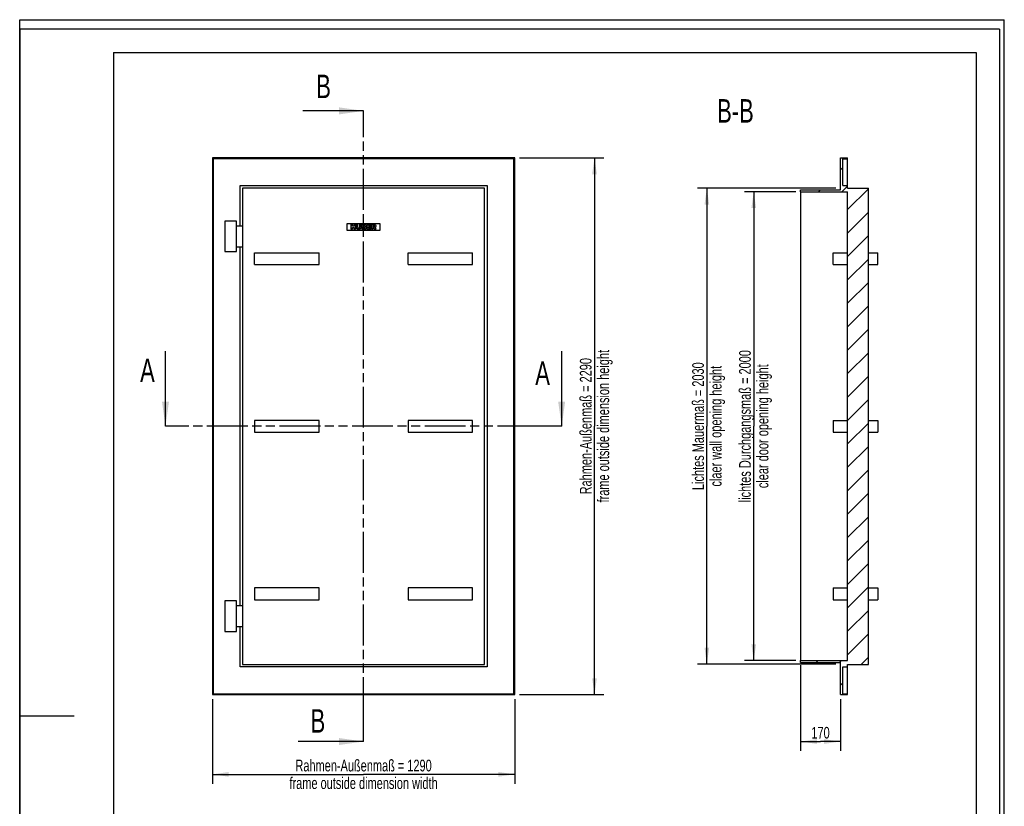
# Model space of a CAD drawing. Header units: millimetres. Extents: x 0 to 4200, y 0 to 5940.
# Tile 2 of 2: x 0 to 4200, y 2585 to 5940. Entities that reach past the tile are written whole.
import ezdxf

# ---------------------------------------------------------------- set-up
doc = ezdxf.new("R2010")
doc.units = ezdxf.units.MM
doc.header["$LTSCALE"] = 387.2
doc.linetypes.add('PHANTOM', pattern=[0.8, 0.45, -0.05, 0.1, -0.05, 0.1, -0.05])
doc.layers.get('0').update_dxf_attribs({"linetype": 'CONTINUOUS'})
for name, color, linetype in [('_2D-BEM', 7, 'CONTINUOUS'), ('_KURVEN', 7, 'CONTINUOUS'), ('_ZEICHNUNGSELEM', 7, 'CONTINUOUS'), ('HATCHING_BL0', 7, 'CONTINUOUS'), ('HATCHING_BL1', 7, 'CONTINUOUS')]:
    doc.layers.add(name, color=color, linetype=linetype)
doc.styles.get("Standard").update_dxf_attribs({"font": 'txt', "width": 0.7})
doc.dimstyles.new('DIMSTYLE_1', dxfattribs={"dimtxt": 50, "dimasz": 70, "dimexe": 2, "dimexo": 1, "dimtad": 1, "dimdec": 1, "dimtxsty": 'Standard', "dimblk": '_FILLED', "dimblk1": '_FILLED', "dimblk2": '_FILLED', "dimcen": 0.09, "dimadec": 1, "dimazin": 2, "dimtp": 1.2, "dimtm": 1.2, "dimtfac": 1, "dimtdec": 1, "dimtofl": 0, "dimtmove": 0, "dimatfit": 3, "dimldrblk": '_FILLED', "dimfxl": 1, "dimtolj": 1, "dimarcsym": 0})
doc.dimstyles.new('DIMSTYLE_2', dxfattribs={"dimtxt": 50, "dimasz": 70, "dimexe": 2, "dimexo": 1, "dimtad": 1, "dimdec": 1, "dimtxsty": 'Standard', "dimblk": '_FILLED', "dimblk1": '_FILLED', "dimblk2": '_FILLED', "dimcen": 0.09, "dimadec": 1, "dimazin": 2, "dimtp": 2, "dimtm": 2, "dimtfac": 1, "dimtdec": 1, "dimtofl": 0, "dimtmove": 0, "dimatfit": 3, "dimldrblk": '_FILLED', "dimfxl": 1, "dimtolj": 1, "dimarcsym": 0})
doc.dimstyles.new('DIMSTYLE_3', dxfattribs={"dimtxt": 50, "dimasz": 70, "dimexe": 2, "dimexo": 1, "dimtad": 1, "dimdec": 1, "dimtxsty": 'Standard', "dimblk": '_FILLED', "dimblk1": '_FILLED', "dimblk2": '_FILLED', "dimcen": 0.09, "dimadec": 1, "dimazin": 2, "dimtp": 0.5, "dimtm": 0.5, "dimtfac": 1, "dimtdec": 1, "dimtofl": 0, "dimtmove": 0, "dimatfit": 3, "dimldrblk": '_FILLED', "dimfxl": 1, "dimtolj": 1, "dimarcsym": 0})
doc.dimstyles.get("Standard").update_dxf_attribs({"dimtxt": 50, "dimasz": 70, "dimexe": 2, "dimexo": 1, "dimtad": 1, "dimdec": 1, "dimtxsty": 'Standard', "dimblk": '_FILLED', "dimblk1": '_FILLED', "dimblk2": '_FILLED', "dimcen": 0.09, "dimadec": 1, "dimazin": 2, "dimtol": 1, "dimtp": 0.1, "dimtm": 0.1, "dimtfac": 1, "dimtdec": 1, "dimtofl": 0, "dimtmove": 0, "dimatfit": 3, "dimldrblk": '_FILLED', "dimfxl": 1, "dimtolj": 1, "dimarcsym": 0})

# ---------------------------------------------------------------- blocks, each defined once
blk = doc.blocks.new('_FILLED')
at = {"color": 0, "linetype": 'ByBlock'}
blk.add_solid([(0, 0), (-1, 0.143), (-1, -0.143)], dxfattribs=at)
blk = doc.blocks.new('*D2')
at = {"layer": '_2D-BEM', "color": 2, "linetype": 'Continuous', "transparency": 16777216}
for p, q in [((821.9, 3041.1), (821.9, 2681.1)), ((2111.9, 3041.1), (2111.9, 2681.1)), ((821.9, 2721.1), (1466.9, 2721.1)), ((2111.9, 2721.1), (1466.9, 2721.1))]:
    blk.add_line(p, q, dxfattribs=at)
at = {"layer": '_2D-BEM', "color": 2, "linetype": 'Continuous', "transparency": 16777216, "xscale": 70, "yscale": 70, "zscale": 70, "rotation": 180}
blk.add_blockref('_FILLED', (821.9, 2721.1), dxfattribs=at)
at = {"layer": '_2D-BEM', "color": 2, "linetype": 'Continuous', "transparency": 16777216, "xscale": 70, "yscale": 70, "zscale": 70}
blk.add_blockref('_FILLED', (2111.9, 2721.1), dxfattribs=at)
at = {"layer": '_2D-BEM', "color": 2, "linetype": 'Continuous', "transparency": 16777216, "insert": (1466.9, 2783.6), "char_height": 50, "width": 1528.571, "attachment_point": 2, "line_spacing_factor": 0.9}
blk.add_mtext('Rahmen-Außenmaß = 1290\\Pframe outside dimension width', dxfattribs=at)
blk = doc.blocks.new('*D3')
at = {"layer": '_2D-BEM', "color": 2, "linetype": 'Continuous', "transparency": 16777216}
for p, q in [((2131.9, 5351.1), (2491.9, 5351.1)), ((2451.9, 5351.1), (2451.9, 4206.1)), ((2451.9, 3061.1), (2451.9, 4206.1)), ((2131.9, 3061.1), (2491.9, 3061.1))]:
    blk.add_line(p, q, dxfattribs=at)
at = {"layer": '_2D-BEM', "color": 2, "linetype": 'Continuous', "transparency": 16777216, "xscale": 70, "yscale": 70, "zscale": 70}
for p, rotation in [((2451.9, 5351.1), 90), ((2451.9, 3061.1), 270)]:
    blk.add_blockref('_FILLED', p, dxfattribs=dict(at, rotation=rotation))
at = {"layer": '_2D-BEM', "color": 2, "linetype": 'Continuous', "transparency": 16777216, "insert": (2389.4, 4206.1), "char_height": 50, "width": 1560.714, "attachment_point": 2, "rotation": 90, "line_spacing_factor": 0.9}
blk.add_mtext('Rahmen-Außenmaß = 2290\\Pframe outside dimension height', dxfattribs=at)
blk = doc.blocks.new('*D6')
at = {"layer": '_2D-BEM', "color": 2, "linetype": 'Continuous', "transparency": 16777216}
for p, q in [((3311.2, 5206.1), (3091.2, 5206.1)), ((3131.2, 5206.1), (3131.2, 4206.1)), ((3131.2, 3206.1), (3131.2, 4206.1)), ((3311.2, 3206.1), (3091.2, 3206.1))]:
    blk.add_line(p, q, dxfattribs=at)
at = {"layer": '_2D-BEM', "color": 2, "linetype": 'Continuous', "transparency": 16777216, "xscale": 70, "yscale": 70, "zscale": 70}
for p, rotation in [((3131.2, 5206.1), 90), ((3131.2, 3206.1), 270)]:
    blk.add_blockref('_FILLED', p, dxfattribs=dict(at, rotation=rotation))
at = {"layer": '_2D-BEM', "color": 2, "linetype": 'Continuous', "transparency": 16777216, "insert": (3068.7, 4206.1), "char_height": 50, "width": 1509.643, "attachment_point": 2, "rotation": 90, "line_spacing_factor": 0.9}
blk.add_mtext('lichtes Durchgangsmaß = 2000\\Pclear door opening height', dxfattribs=at)
blk = doc.blocks.new('*D7')
at = {"layer": '_2D-BEM', "color": 2, "linetype": 'Continuous', "transparency": 16777216}
for p, q in [((3331.2, 3186.1), (3331.2, 2821.1)), ((3501.2, 3041.1), (3501.2, 2821.1)), ((3331.2, 2861.1), (3416.2, 2861.1)), ((3501.2, 2861.1), (3416.2, 2861.1))]:
    blk.add_line(p, q, dxfattribs=at)
at = {"layer": '_2D-BEM', "color": 2, "linetype": 'Continuous', "transparency": 16777216, "xscale": 70, "yscale": 70, "zscale": 70, "rotation": 180}
blk.add_blockref('_FILLED', (3331.2, 2861.1), dxfattribs=at)
at = {"layer": '_2D-BEM', "color": 2, "linetype": 'Continuous', "transparency": 16777216, "xscale": 70, "yscale": 70, "zscale": 70}
blk.add_blockref('_FILLED', (3501.2, 2861.1), dxfattribs=at)
at = {"layer": '_2D-BEM', "color": 2, "linetype": 'Continuous', "transparency": 16777216, "insert": (3416.2, 2923.6), "char_height": 50, "width": 160.714, "attachment_point": 2, "line_spacing_factor": 0.9}
blk.add_mtext('170', dxfattribs=at)
blk = doc.blocks.new('*D9')
at = {"layer": '_2D-BEM', "color": 2, "linetype": 'Continuous', "transparency": 16777216}
for p, q in [((3481.2, 5221.1), (2891.2, 5221.1)), ((2931.2, 5221.1), (2931.2, 4206.1)), ((2931.2, 3191.1), (2931.2, 4206.1)), ((3481.2, 3191.1), (2891.2, 3191.1))]:
    blk.add_line(p, q, dxfattribs=at)
at = {"layer": '_2D-BEM', "color": 2, "linetype": 'Continuous', "transparency": 16777216, "xscale": 70, "yscale": 70, "zscale": 70}
for p, rotation in [((2931.2, 5221.1), 90), ((2931.2, 3191.1), 270)]:
    blk.add_blockref('_FILLED', p, dxfattribs=dict(at, rotation=rotation))
at = {"layer": '_2D-BEM', "color": 2, "linetype": 'Continuous', "transparency": 16777216, "insert": (2868.7, 4206.1), "char_height": 50, "width": 1278.571, "attachment_point": 2, "rotation": 90, "line_spacing_factor": 0.9}
blk.add_mtext('Lichtes Mauermaß = 2030\\Pclaer wall opening height', dxfattribs=at)
blk = doc.blocks.new('XSEC_FILLED')
at = {"color": 0, "linetype": 'ByBlock'}
blk.add_solid([(0, 0), (-1, 0.143), (-1, -0.143)], dxfattribs=at)
blk = doc.blocks.new('HATCHING_BL0', base_point=(1412.8, 4366.2))
at = {"layer": 'HATCHING_BL0', "color": 7, "linetype": 'PHANTOM'}
for p, q in [((721.9, 4206.1), (621.9, 4206.1)), ((2211.9, 4206.1), (721.9, 4206.1)), ((2311.9, 4206.1), (2211.9, 4206.1))]:
    blk.add_line(p, q, dxfattribs=at)
at = {"layer": 'HATCHING_BL0', "color": 7, "linetype": 'Continuous', "char_height": 100, "width": 128.571, "attachment_point": 1, "line_spacing_factor": 0.9}
for insert in [(513.7, 4494.2), (2199.3, 4482.3)]:
    blk.add_mtext('A', dxfattribs=dict(at, insert=insert))
at = {"layer": 'HATCHING_BL0', "color": 7, "linetype": 'Continuous'}
for points in [[(621.9, 4206.1), (621.9, 4526.4)], [(2311.9, 4206.1), (2311.9, 4526.4)]]:
    blk.add_leader(points, dimstyle='Standard', override={"dimasz": 105, "dimtad": 0, "dimldrblk": 'XSEC_FILLED'}, dxfattribs=at)
blk = doc.blocks.new('HATCHING_BL1', base_point=(1327.5, 4283.4))
at = {"layer": 'HATCHING_BL1', "color": 7, "linetype": 'PHANTOM'}
for p, q in [((1466.9, 5451.1), (1466.9, 5551.1)), ((1466.9, 2961.1), (1466.9, 5451.1)), ((1466.9, 2861.1), (1466.9, 2961.1))]:
    blk.add_line(p, q, dxfattribs=at)
at = {"layer": 'HATCHING_BL1', "color": 7, "linetype": 'Continuous', "char_height": 100, "width": 117.857, "attachment_point": 1, "line_spacing_factor": 0.9}
for insert in [(1265, 5705.7), (1241, 2999.1)]:
    blk.add_mtext('B', dxfattribs=dict(at, insert=insert))
at = {"layer": 'HATCHING_BL1', "color": 7, "linetype": 'Continuous'}
for points in [[(1466.9, 5551.1), (1208.1, 5551.1)], [(1466.9, 2861.1), (1188.2, 2861.1)]]:
    blk.add_leader(points, dimstyle='Standard', override={"dimasz": 105, "dimtad": 0, "dimldrblk": 'XSEC_FILLED'}, dxfattribs=at)

msp = doc.modelspace()

# ---------------------------------------------------------------- hatches: boundary and pattern name
at = {"linetype": 'Continuous'}
h = msp.add_hatch(dxfattribs=at)
h.set_pattern_fill('B', color=2, scale=70.656285, angle=45, style=0, pattern_type=0)
h.set_pattern_definition([(45, (0, 0), (-49.9615, 49.9615), [])])
edge = h.paths.add_edge_path()
edge.add_line((3531.18, 3206.06), (3531.18, 5206.06))
edge.add_line((3331.18, 5206.06), (3531.18, 5206.06))
edge.add_line((3331.18, 5206.06), (3331.18, 5214.06))
edge.add_line((3331.18, 5214.06), (3501.18, 5214.06))
edge.add_line((3501.18, 5214.06), (3501.18, 5351.06))
edge.add_line((3501.18, 5351.06), (3531.18, 5351.06))
edge.add_line((3531.18, 5347.06), (3531.18, 5351.06))
edge.add_line((3511.18, 5347.06), (3531.18, 5347.06))
edge.add_line((3511.18, 5233.06), (3511.18, 5347.06))
edge.add_line((3511.18, 5233.06), (3531.18, 5233.06))
edge.add_line((3531.18, 5222.06), (3531.18, 5233.06))
edge.add_line((3531.18, 5222.06), (3620.18, 5222.06))
edge.add_line((3620.18, 3190.06), (3620.18, 5222.06))
edge.add_line((3531.18, 3190.06), (3620.18, 3190.06))
edge.add_line((3531.18, 3179.06), (3531.18, 3190.06))
edge.add_line((3511.18, 3179.06), (3531.18, 3179.06))
edge.add_line((3511.18, 3065.06), (3511.18, 3179.06))
edge.add_line((3511.18, 3065.06), (3531.18, 3065.06))
edge.add_line((3531.18, 3061.06), (3531.18, 3065.06))
edge.add_line((3501.18, 3061.06), (3531.18, 3061.06))
edge.add_line((3501.18, 3061.06), (3501.18, 3198.06))
edge.add_line((3331.18, 3198.06), (3501.18, 3198.06))
edge.add_line((3331.18, 3198.06), (3331.18, 3206.06))
edge.add_line((3331.18, 3206.06), (3531.18, 3206.06))

# ---------------------------------------------------------------- linework, layer by layer
at = {"color": 7, "linetype": 'Continuous'}
for p, q in [((0, 5940), (4200, 5940)), ((0, 0), (0, 5940)), ((0, 5940), (4200, 5940)), ((0, 0), (0, 5940)), ((4200, 0), (4200, 5940)), ((4200, 0), (4200, 5940)), ((821.87, 5351.06), (821.87, 3061.06)), ((2111.87, 5351.06), (821.87, 5351.06)), ((825.87, 5347.06), (825.87, 3065.06)), ((2107.87, 5347.06), (825.87, 5347.06)), ((2107.87, 3065.06), (2107.87, 5347.06)), ((2111.87, 3061.06), (2111.87, 5351.06)), ((3501.18, 5351.06), (3531.18, 5351.06)), ((3501.18, 5214.06), (3501.18, 5351.06)), ((3511.18, 5233.06), (3511.18, 5347.06)), ((3511.18, 5347.06), (3531.18, 5347.06)), ((3531.18, 5347.06), (3531.18, 5351.06)), ((3531.18, 5233.06), (3531.18, 5347.06)), ((939.87, 5233.06), (1993.87, 5233.06)), ((939.87, 5061.06), (939.87, 5233.06)), ((950.87, 5222.06), (950.87, 3190.06)), ((1982.87, 5222.06), (950.87, 5222.06)), ((1982.87, 3190.06), (1982.87, 5222.06)), ((1993.87, 5233.06), (1993.87, 3179.06)), ((3331.18, 5206.06), (3331.18, 5214.06)), ((3331.18, 5214.06), (3501.18, 5214.06)), ((3511.18, 5233.06), (3531.18, 5233.06)), ((3531.18, 5222.06), (3531.18, 5233.06)), ((3531.18, 5222.06), (3620.18, 5222.06)), ((3620.18, 3190.06), (3620.18, 5222.06)), ((3331.18, 5206.06), (3331.18, 3206.06)), ((3331.18, 5206.06), (3531.18, 5206.06)), ((3531.18, 3206.06), (3531.18, 5206.06)), ((874.87, 5081.06), (874.87, 4951.06)), ((924.87, 5081.06), (874.87, 5081.06)), ((924.87, 4951.06), (924.87, 5081.06)), ((924.87, 5061.06), (950.87, 5061.06)), ((924.87, 4971.06), (950.87, 4971.06)), ((939.87, 3441.06), (939.87, 4971.06)), ((874.87, 4951.06), (924.87, 4951.06)), ((1001.87, 4896.06), (1001.87, 4946.06)), ((1001.87, 4946.06), (1276.87, 4946.06)), ((1276.87, 4896.06), (1276.87, 4946.06)), ((1656.87, 4896.06), (1656.87, 4946.06)), ((1656.87, 4946.06), (1931.87, 4946.06)), ((1931.87, 4896.06), (1931.87, 4946.06)), ((3470.18, 4946.06), (3531.18, 4946.06)), ((3470.18, 4896.06), (3470.18, 4946.06)), ((3620.18, 4946.06), (3661.18, 4946.06)), ((3661.18, 4896.06), (3661.18, 4946.06)), ((1001.87, 4896.06), (1276.87, 4896.06)), ((1656.87, 4896.06), (1931.87, 4896.06)), ((3470.18, 4896.06), (3531.18, 4896.06)), ((3620.18, 4896.06), (3661.18, 4896.06)), ((1001.87, 4231.06), (1001.87, 4181.06)), ((1276.87, 4231.06), (1001.87, 4231.06)), ((1276.87, 4181.06), (1276.87, 4231.06)), ((1931.87, 4231.06), (1656.87, 4231.06)), ((1656.87, 4231.06), (1656.87, 4181.06)), ((1931.87, 4181.06), (1931.87, 4231.06)), ((3470.18, 4231.06), (3470.18, 4181.06)), ((3470.18, 4231.06), (3531.18, 4231.06)), ((3620.18, 4231.06), (3661.18, 4231.06)), ((3661.18, 4231.06), (3661.18, 4181.06)), ((1001.87, 4181.06), (1276.87, 4181.06)), ((1656.87, 4181.06), (1931.87, 4181.06)), ((3470.18, 4181.06), (3531.18, 4181.06)), ((3620.18, 4181.06), (3661.18, 4181.06)), ((1001.87, 3516.06), (1001.87, 3466.06)), ((1276.87, 3516.06), (1001.87, 3516.06)), ((1276.87, 3466.06), (1276.87, 3516.06)), ((1931.87, 3516.06), (1656.87, 3516.06)), ((1656.87, 3516.06), (1656.87, 3466.06)), ((1931.87, 3466.06), (1931.87, 3516.06)), ((3470.18, 3516.06), (3470.18, 3466.06)), ((3470.18, 3516.06), (3531.18, 3516.06)), ((3620.18, 3516.06), (3661.18, 3516.06)), ((3661.18, 3516.06), (3661.18, 3466.06)), ((874.87, 3461.06), (874.87, 3331.06)), ((924.87, 3461.06), (874.87, 3461.06)), ((924.87, 3331.06), (924.87, 3461.06)), ((1001.87, 3466.06), (1276.87, 3466.06)), ((1656.87, 3466.06), (1931.87, 3466.06)), ((3470.18, 3466.06), (3531.18, 3466.06)), ((3620.18, 3466.06), (3661.18, 3466.06)), ((924.87, 3441.06), (950.87, 3441.06)), ((874.87, 3331.06), (924.87, 3331.06)), ((924.87, 3351.06), (950.87, 3351.06)), ((939.87, 3179.06), (939.87, 3351.06)), ((3331.18, 3198.06), (3331.18, 3206.06)), ((3331.18, 3206.06), (3531.18, 3206.06)), ((3331.18, 3198.06), (3501.18, 3198.06)), ((3501.18, 3061.06), (3501.18, 3198.06)), ((1993.87, 3179.06), (939.87, 3179.06)), ((950.87, 3190.06), (1982.87, 3190.06)), ((3511.18, 3065.06), (3511.18, 3179.06)), ((3511.18, 3179.06), (3531.18, 3179.06)), ((3531.18, 3179.06), (3531.18, 3190.06)), ((3531.18, 3190.06), (3620.18, 3190.06)), ((3531.18, 3065.06), (3531.18, 3179.06)), ((821.87, 3061.06), (2111.87, 3061.06)), ((825.87, 3065.06), (2107.87, 3065.06)), ((3501.18, 3061.06), (3531.18, 3061.06)), ((3511.18, 3065.06), (3531.18, 3065.06)), ((3531.18, 3061.06), (3531.18, 3065.06))]:
    msp.add_line(p, q, dxfattribs=at)
at = {"color": 3, "linetype": 'Continuous'}
for p, q in [((0, 5900), (0, 2970)), ((4180, 5900), (0, 5900)), ((4180, 5900), (4180, 0)), ((0, 2970), (0, 0)), ((0, 2970), (232, 2970))]:
    msp.add_line(p, q, dxfattribs=at)
at = {"color": 5, "linetype": 'Continuous'}
for p, q in [((400, 5800), (4080, 5800)), ((400, 5800), (400, 100)), ((4080, 5800), (4080, 100))]:
    msp.add_line(p, q, dxfattribs=at)
at = {"layer": '_KURVEN', "color": 4, "linetype": 'Continuous'}
for p, q in [((1396.87, 5071.06), (1536.87, 5071.06)), ((1396.87, 5041.06), (1396.87, 5071.06)), ((1536.87, 5041.06), (1396.87, 5041.06)), ((1412.77, 5066.06), (1412.77, 5046.06)), ((1418.95, 5066.06), (1412.77, 5066.06)), ((1412.77, 5046.06), (1418.95, 5046.06)), ((1418.95, 5059.06), (1418.95, 5066.06)), ((1425.71, 5059.06), (1418.95, 5059.06)), ((1418.95, 5046.06), (1418.95, 5054.15)), ((1418.95, 5054.15), (1425.71, 5054.15)), ((1431.91, 5066.06), (1425.71, 5066.06)), ((1425.71, 5066.06), (1425.71, 5059.06)), ((1425.71, 5054.15), (1425.71, 5046.06)), ((1425.71, 5046.06), (1431.91, 5046.06)), ((1431.91, 5046.06), (1431.91, 5066.06)), ((1442.2, 5066.06), (1436.03, 5066.06)), ((1436.03, 5066.06), (1436.03, 5054.14)), ((1442.2, 5053.85), (1442.2, 5066.06)), ((1449.04, 5066.06), (1449.04, 5053.85)), ((1455.2, 5066.06), (1449.04, 5066.06)), ((1455.2, 5054.14), (1455.2, 5066.06)), ((1459.31, 5066.06), (1459.31, 5046.06)), ((1470.88, 5066.06), (1459.31, 5066.06)), ((1459.31, 5046.06), (1469.98, 5046.06)), ((1465.54, 5058.22), (1465.54, 5062.01)), ((1465.54, 5062.01), (1468.27, 5062.01)), ((1468.23, 5058.22), (1465.54, 5058.22)), ((1465.54, 5054.41), (1468.68, 5054.41)), ((1465.54, 5050.36), (1465.54, 5054.41)), ((1468.69, 5050.36), (1465.54, 5050.36)), ((1481.01, 5066.06), (1481.01, 5046.06)), ((1497.58, 5066.06), (1481.01, 5066.06)), ((1481.01, 5046.06), (1497.88, 5046.06)), ((1487.21, 5058.61), (1487.21, 5061.79)), ((1487.21, 5061.79), (1497.58, 5061.79)), ((1496.83, 5058.61), (1487.21, 5058.61)), ((1487.21, 5050.59), (1487.21, 5054.53)), ((1487.21, 5054.53), (1496.83, 5054.53)), ((1497.88, 5050.59), (1487.21, 5050.59)), ((1496.83, 5054.53), (1496.83, 5058.61)), ((1497.58, 5061.79), (1497.58, 5066.06)), ((1497.88, 5046.06), (1497.88, 5050.59)), ((1511.59, 5066.06), (1501.29, 5066.06)), ((1501.29, 5066.06), (1501.29, 5046.06)), ((1501.29, 5046.06), (1507.49, 5046.06)), ((1507.49, 5057.96), (1507.49, 5062.02)), ((1507.49, 5062.02), (1510.21, 5062.02)), ((1510.1, 5057.96), (1507.49, 5057.96)), ((1507.49, 5046.06), (1507.49, 5054.18)), ((1507.49, 5054.18), (1508.04, 5054.18)), ((1510.67, 5052.17), (1513.97, 5046.06)), ((1513.97, 5046.06), (1520.96, 5046.06)), ((1520.96, 5046.06), (1517.96, 5051.85)), ((1536.87, 5071.06), (1536.87, 5041.06))]:
    msp.add_line(p, q, dxfattribs=at)
for points in [[(1436.61, 5050.75), (1436.23, 5052.04), (1436.03, 5053.16), (1436.03, 5054.14)], [(1437.92, 5048.45), (1437.28, 5049.2), (1436.84, 5049.96), (1436.61, 5050.75)], [(1440.04, 5046.73), (1439.27, 5047.14), (1438.56, 5047.71), (1437.92, 5048.45)], [(1442.92, 5045.93), (1441.78, 5046.06), (1440.81, 5046.32), (1440.04, 5046.73)], [(1442.2, 5053.85), (1442.2, 5052.76), (1442.5, 5051.91), (1443.1, 5051.3)], [(1446.12, 5045.72), (1445.13, 5045.72), (1444.07, 5045.79), (1442.92, 5045.93)], [(1443.1, 5051.3), (1443.7, 5050.69), (1444.55, 5050.39), (1445.62, 5050.39)], [(1445.62, 5050.39), (1446.69, 5050.39), (1447.52, 5050.69), (1448.12, 5051.29)], [(1450.44, 5046.39), (1449.24, 5045.95), (1447.79, 5045.72), (1446.12, 5045.72)], [(1448.12, 5051.29), (1448.72, 5051.89), (1449.04, 5052.75), (1449.04, 5053.85)], [(1452.91, 5048.04), (1452.12, 5047.25), (1451.3, 5046.7), (1450.44, 5046.39)], [(1454.64, 5050.8), (1454.27, 5049.75), (1453.7, 5048.83), (1452.91, 5048.04)], [(1455.2, 5054.14), (1455.2, 5052.95), (1455.01, 5051.85), (1454.64, 5050.8)], [(1468.23, 5058.22), (1469.19, 5058.22), (1469.85, 5058.38), (1470.24, 5058.71)], [(1470.24, 5061.52), (1469.85, 5061.85), (1469.2, 5062.01), (1468.27, 5062.01)], [(1470.95, 5053.87), (1470.51, 5054.22), (1469.76, 5054.41), (1468.68, 5054.41)], [(1468.69, 5050.36), (1469.76, 5050.36), (1470.51, 5050.54), (1470.95, 5050.92)], [(1472.75, 5046.33), (1471.35, 5046.14), (1470.43, 5046.06), (1469.98, 5046.06)], [(1470.81, 5060.16), (1470.81, 5060.73), (1470.62, 5061.19), (1470.24, 5061.52)], [(1470.24, 5058.71), (1470.62, 5059.04), (1470.81, 5059.53), (1470.81, 5060.16)], [(1470.88, 5066.06), (1472.8, 5066.06), (1474.27, 5065.58), (1475.31, 5064.63)], [(1471.6, 5052.45), (1471.6, 5053.03), (1471.38, 5053.51), (1470.95, 5053.87)], [(1470.95, 5050.92), (1471.38, 5051.3), (1471.6, 5051.81), (1471.6, 5052.45)], [(1475.09, 5046.99), (1474.57, 5046.69), (1473.78, 5046.47), (1472.75, 5046.33)], [(1475.76, 5058.04), (1475.27, 5057.47), (1474.55, 5057.03), (1473.61, 5056.7)], [(1473.61, 5056.7), (1475.04, 5056.35), (1476.09, 5055.76), (1476.77, 5054.92)], [(1477.07, 5048.96), (1476.58, 5048.12), (1475.93, 5047.47), (1475.09, 5046.99)], [(1475.31, 5064.63), (1476.35, 5063.67), (1476.87, 5062.49), (1476.87, 5061.08)], [(1476.87, 5061.08), (1476.87, 5059.9), (1476.5, 5058.89), (1475.76, 5058.04)], [(1476.77, 5054.92), (1477.45, 5054.07), (1477.79, 5053.02), (1477.79, 5051.75)], [(1477.79, 5051.75), (1477.79, 5050.71), (1477.55, 5049.77), (1477.07, 5048.96)], [(1509.55, 5053.71), (1509.1, 5054.02), (1508.6, 5054.18), (1508.04, 5054.18)], [(1510.67, 5052.17), (1510.25, 5052.96), (1509.88, 5053.47), (1509.55, 5053.71)], [(1510.1, 5057.96), (1510.37, 5057.96), (1510.92, 5058.04), (1511.74, 5058.22)], [(1512.51, 5061.5), (1512.11, 5061.85), (1511.33, 5062.02), (1510.21, 5062.02)], [(1511.59, 5066.06), (1513.5, 5066.06), (1514.96, 5065.9), (1515.97, 5065.57)], [(1511.74, 5058.22), (1512.15, 5058.31), (1512.47, 5058.52), (1512.74, 5058.86)], [(1513.13, 5060.02), (1513.13, 5060.66), (1512.92, 5061.15), (1512.51, 5061.5)], [(1512.74, 5058.86), (1512.99, 5059.19), (1513.13, 5059.58), (1513.13, 5060.02)], [(1516.67, 5055.67), (1516.14, 5055.35), (1515.42, 5055.09), (1514.49, 5054.89)], [(1514.49, 5054.89), (1515.23, 5054.63), (1515.78, 5054.38), (1516.11, 5054.14)], [(1515.97, 5065.57), (1516.98, 5065.24), (1517.78, 5064.63), (1518.4, 5063.74)], [(1516.11, 5054.14), (1516.33, 5053.97), (1516.66, 5053.63), (1517.1, 5053.09)], [(1518.62, 5057.63), (1518.15, 5056.83), (1517.49, 5056.17), (1516.67, 5055.67)], [(1517.1, 5053.09), (1517.52, 5052.56), (1517.81, 5052.15), (1517.96, 5051.85)], [(1518.4, 5063.74), (1519.02, 5062.86), (1519.34, 5061.78), (1519.34, 5060.51)], [(1519.34, 5060.51), (1519.34, 5059.39), (1519.09, 5058.44), (1518.62, 5057.63)]]:
    msp.add_open_spline(points, degree=3, dxfattribs=at)

# ---------------------------------------------------------------- block references
at = {"layer": 'HATCHING_BL0'}
msp.add_blockref('HATCHING_BL0', (1412.77, 4366.21), dxfattribs=at)
at = {"layer": 'HATCHING_BL1'}
msp.add_blockref('HATCHING_BL1', (1327.55, 4283.38), dxfattribs=at)

# ---------------------------------------------------------------- texts
at = {"layer": '_ZEICHNUNGSELEM', "color": 2, "linetype": 'Continuous', "insert": (3131.18, 5601.06), "char_height": 100, "width": 342.8571, "attachment_point": 3, "line_spacing_factor": 0.9}
msp.add_mtext('B-B', dxfattribs=at)

# ---------------------------------------------------------------- dimensions: what is measured, and where the dimension line sits
at = {"layer": '_2D-BEM', "color": 2, "linetype": 'Continuous'}
for base, p1, p2, angle, text, dimstyle, picture, middle in [((2451.87, 5351.06), (2130.87, 3061.06), (2130.87, 5351.06), 90, 'Rahmen-Außenmaß = <>\\Pframe outside dimension height', 'DIMSTYLE_2', '*D3', (2451.87, 4206.06)), ((2931.18, 3191.06), (3482.18, 5221.06), (3482.18, 3191.06), 270, 'Lichtes Mauermaß = <>\\Pclaer wall opening height', 'DIMSTYLE_2', '*D9', (2931.18, 4206.06)), ((3131.18, 3206.06), (3312.18, 5206.06), (3312.18, 3206.06), 270, 'lichtes Durchgangsmaß = <>\\Pclear door opening height', 'DIMSTYLE_1', '*D6', (3131.18, 4206.06))]:
    dim = msp.add_linear_dim(base=base, p1=p1, p2=p2, angle=angle, text=text, dimstyle=dimstyle, dxfattribs=at)
    dim.commit()
    dim.dimension.update_dxf_attribs({"geometry": picture, "text_midpoint": middle, "dimtype": 160})
dim = msp.add_linear_dim(base=(3331.18, 2861.06), p1=(3501.18, 3042.06), p2=(3331.18, 3187.06), angle=180, dimstyle='DIMSTYLE_3', dxfattribs=at)
dim.commit()
dim.dimension.update_dxf_attribs({"geometry": '*D7', "text_midpoint": (3409.03, 2861.06), "dimtype": 160})
dim = msp.add_linear_dim(base=(2111.87, 2721.06), p1=(821.87, 3042.06), p2=(2111.87, 3042.06), text='Rahmen-Außenmaß = <>\\Pframe outside dimension width', dimstyle='DIMSTYLE_1', dxfattribs=at)
dim.commit()
dim.dimension.update_dxf_attribs({"geometry": '*D2', "text_midpoint": (1466.87, 2721.06), "dimtype": 160})

doc.saveas('drawing.dxf')
